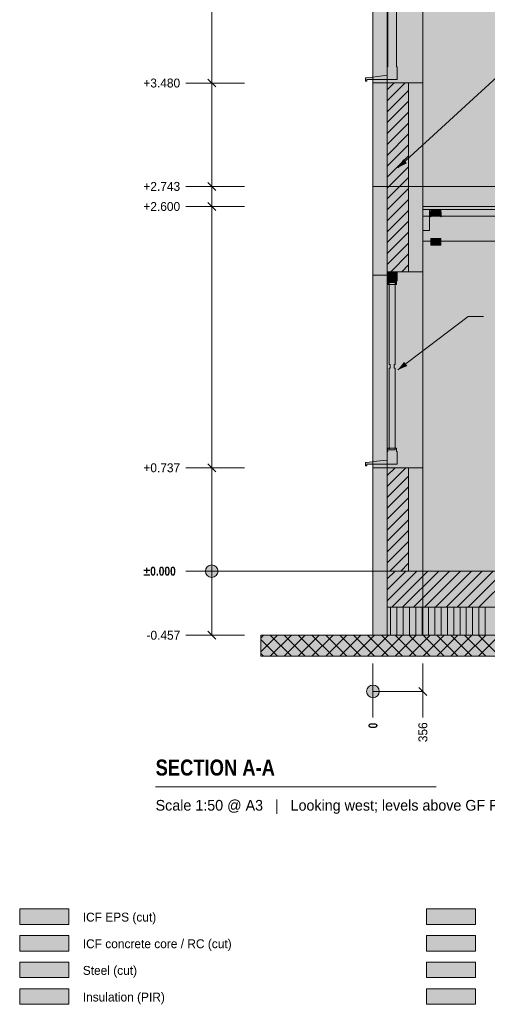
# Model space of a CAD drawing. Header units: millimetres. Extents: x -2519 to 11331, y -3814 to 9252.
# Tile 1 of 14: x -2519 to 815, y -3088 to 3931. Entities that reach past the tile are written whole.
import ezdxf

# ---------------------------------------------------------------- set-up
doc = ezdxf.new("R2010")
doc.units = ezdxf.units.MM
doc.linetypes.add('DASHED', pattern=[1.524, 1.27, -0.254])
for name, color, linetype in [('FILL-C_BDBDBF', 7, 'Continuous'), ('FILL-EPS', 7, 'Continuous'), ('FILL-INK', 7, 'Continuous'), ('FILL-LIGHT', 7, 'Continuous'), ('FILL-MASONRY_FILL', 7, 'Continuous'), ('FILL-STEEL', 7, 'Continuous'), ('FILL-STEEL_GREY', 7, 'Continuous'), ('FILL-TIMBER', 7, 'Continuous'), ('FILL-WHITE', 7, 'Continuous'), ('LINE-C_BF9E33', 7, 'Continuous'), ('LINE-CORE', 7, 'Continuous'), ('LINE-INK', 7, 'Continuous'), ('LINE-STEEL-DASH', 7, 'DASHED'), ('LINE-STEEL_GREY', 7, 'Continuous'), ('LINE-TIMBER_DK', 7, 'Continuous'), ('TEXT-INK', 7, 'Continuous'), ('TEXT-STEEL_GREY', 7, 'Continuous')]:
    doc.layers.add(name, color=color, linetype=linetype)
doc.styles.add('OpenSansCondensed-Bold', font='OpenSansCondensed-Bold.ttf')

msp = doc.modelspace()

# ---------------------------------------------------------------- hatches: boundary and pattern name
at = {"layer": 'FILL-C_BDBDBF', "true_color": 0xbdbdbf}
h = msp.add_hatch(color=9, dxfattribs=at)
h.dxf.hatch_style = 1
h.paths.add_polyline_path([(254, 3480.2), (254, 2134.1), (228, 2134.1), (101.6, 2134.1), (101.6, 3480.2), (214.5, 3480.2)])
h = msp.add_hatch(color=9, dxfattribs=at)
h.dxf.hatch_style = 1
h.paths.add_polyline_path([(254, 737), (254, 0), (163.8, 0), (101.6, 0), (101.6, 737), (226.3, 737)])
h = msp.add_hatch(color=9, dxfattribs=at)
h.dxf.hatch_style = 1
h.paths.add_polyline_path([(-2519.4, -2708), (-2169.4, -2708), (-2169.4, -2598), (-2519.4, -2598)])
at = {"layer": 'FILL-EPS', "true_color": 0xccffff}
h = msp.add_hatch(color=7, dxfattribs=at)
h.dxf.hatch_style = 1
h.paths.add_polyline_path([(101.6, 3480.2), (101.6, 2134.1), (100.5, 2134.1), (100.5, 2121.4), (100.5, 2109.1), (50.2, 2109.1), (0, 2109.1), (0, 2174.2), (0, 2237.3), (0, 2302.2), (0, 2743.2), (0, 3008.2), (0, 3480.2), (54.7, 3480.2), (100.5, 3480.2)])
h = msp.add_hatch(color=7, dxfattribs=at)
h.dxf.hatch_style = 1
h.paths.add_polyline_path([(355.6, 2475.1), (355.6, 2403.6), (355.6, 2251.7), (355.6, 2134.1), (254, 2134.1), (254, 3480.2), (355.6, 3480.2), (355.6, 3280.6), (355.6, 2743.2), (355.6, 2535.3), (355.6, 2503.6)])
h = msp.add_hatch(color=7, dxfattribs=at)
h.dxf.hatch_style = 1
h.paths.add_polyline_path([(101.6, -306.5), (101.6, -457.2), (68.1, -457.2), (0, -457.2), (0, -150.8), (0, 0), (0, 213.2), (0, 737), (50.3, 737), (100.5, 737), (101.6, 737), (101.6, 0)])
h = msp.add_hatch(color=7, dxfattribs=at)
h.dxf.hatch_style = 1
h.paths.add_polyline_path([(254, 737), (355.6, 737), (355.6, 638.1), (355.6, 0), (254, 0)])
h = msp.add_hatch(color=7, dxfattribs=at)
h.dxf.hatch_style = 1
h.paths.add_polyline_path([(-2519.4, -2518), (-2169.4, -2518), (-2169.4, -2408), (-2519.4, -2408)])
at = {"layer": 'FILL-INK', "true_color": 0x1a1a1f}
h = msp.add_hatch(color=250, dxfattribs=at)
h.dxf.hatch_style = 1
h.paths.add_polyline_path([(177.8, 2875.7), (216.5, 2937), (242.2, 2909)])
at = {"layer": 'FILL-INK', "true_color": 0x1a1a1a}
h = msp.add_hatch(color=250, dxfattribs=at)
h.dxf.hatch_style = 1
h.paths.add_polyline_path([(412.6, 2528.3), (412.6, 2525.8), (412.5, 2525.8), (411.4, 2525.8), (411.4, 2528.3), (411.4, 2560.6), (411.4, 2560.6), (412.6, 2560.6)])
h = msp.add_hatch(color=250, dxfattribs=at)
h.dxf.hatch_style = 1
h.paths.add_polyline_path([(485.8, 2525.8), (485.7, 2525.8), (484.6, 2525.8), (484.6, 2528.3), (484.6, 2560.6), (484.6, 2560.6), (485.8, 2560.6), (485.8, 2528.3)])
at = {"layer": 'FILL-INK', "true_color": 0x1a1a1f}
h = msp.add_hatch(color=250, dxfattribs=at)
h.dxf.hatch_style = 1
h.paths.add_polyline_path([(177.8, 1435.3), (222.1, 1492.7), (245, 1462.5)])
at = {"layer": 'FILL-LIGHT', "true_color": 0xcccccf}
h = msp.add_hatch(color=254, dxfattribs=at)
h.dxf.hatch_style = 1
h.paths.add_polyline_path([(2723.9, -257.2), (101.6, -257.2), (101.6, -170.6), (101.6, 0), (5267.5, 0), (7889.9, 0), (7889.9, -86.6), (7889.9, -257.2)])
at = {"layer": 'FILL-MASONRY_FILL', "true_color": 0xe0d9cc}
h = msp.add_hatch(color=254, dxfattribs=at)
h.dxf.hatch_style = 1
h.paths.add_polyline_path([(2628.3, -607.2), (-800, -607.2), (-800, -553.6), (-800, -457.2), (5363.2, -457.2), (8791.5, -457.2), (8791.5, -510.8), (8791.5, -607.2)])
h = msp.add_hatch(color=254, dxfattribs=at)
h.dxf.hatch_style = 1
h.paths.add_polyline_path([(380.6, -2518), (730.6, -2518), (730.6, -2408), (380.6, -2408)])
at = {"layer": 'FILL-STEEL', "true_color": 0x0d2973}
h = msp.add_hatch(color=166, dxfattribs=at)
h.dxf.hatch_style = 1
h.paths.add_polyline_path([(-2519.4, -2898), (-2169.4, -2898), (-2169.4, -2788), (-2519.4, -2788)])
at = {"layer": 'FILL-STEEL_GREY', "true_color": 0x737378}
h = msp.add_hatch(color=8, dxfattribs=at)
h.dxf.hatch_style = 1
h.paths.add_polyline_path([(355.6, 2589.8), (355.6, 2600), (1470, 2600), (2755.6, 2600), (3870, 2600), (5155.6, 2600), (6270, 2600), (7555.6, 2600), (7592.9, 2600), (7635.9, 2600), (7635.9, 2588.2), (7635.9, 2578), (7598.6, 2578), (7555.6, 2578), (6441.2, 2578), (5155.6, 2578), (4041.2, 2578), (2755.6, 2578), (1641.2, 2578), (355.6, 2578)])
h = msp.add_hatch(color=8, dxfattribs=at)
h.dxf.hatch_style = 1
h.paths.add_polyline_path([(380.6, -2708), (730.6, -2708), (730.6, -2598), (380.6, -2598)])
at = {"layer": 'FILL-TIMBER', "true_color": 0xedd6a8}
h = msp.add_hatch(color=41, dxfattribs=at)
h.dxf.hatch_style = 1
h.paths.add_polyline_path([(-48.6, 3493.2), (-53.2, 3493.2), (-53.2, 3504.1), (-53.2, 3517.2), (-49.9, 3517.2), (-47.2, 3517.2), (33.9, 3527), (101.8, 3535.2), (101.8, 3562.6), (101.8, 3595.2), (105.8, 3595.2), (105.8, 3668.3), (105.8, 3670.2), (105.8, 4411.1), (105.8, 4584.9), (105.8, 4658), (105.8, 4659.9), (101.8, 4659.9), (101.8, 4687.3), (101.8, 4719.9), (139.8, 4719.9), (171.8, 4719.9), (171.8, 4692.5), (171.8, 4659.9), (167.8, 4659.9), (167.8, 4586.8), (167.8, 4584.9), (167.8, 3844), (167.8, 3670.2), (167.8, 3597.1), (167.8, 3595.2), (171.8, 3595.2), (171.8, 3567.8), (171.8, 3535.2), (171.8, 3521.5), (171.8, 3505.2), (54.8, 3505.2), (-43.2, 3505.2), (-43.2, 3499.7), (-43.2, 3493.2)])
h = msp.add_hatch(color=41, dxfattribs=at)
h.dxf.hatch_style = 1
h.paths.add_polyline_path([(402.6, 2578), (402.6, 2476.2), (402.6, 2428), (387.5, 2428), (355.6, 2428), (355.6, 2529.8), (355.6, 2578), (370.7, 2578)])
h = msp.add_hatch(color=41, dxfattribs=at)
h.dxf.hatch_style = 1
h.paths.add_polyline_path([(484.6, 2578), (484.6, 2555.1), (484.6, 2531), (447.8, 2531), (412.6, 2531), (412.6, 2553.9), (412.6, 2578), (449.4, 2578)])
h = msp.add_hatch(color=41, dxfattribs=at)
h.dxf.hatch_style = 1
h.paths.add_polyline_path([(449, 2372), (484.6, 2372), (484.6, 2348.8), (484.6, 2325), (448.2, 2325), (412.6, 2325), (412.6, 2348.2), (412.6, 2372)])
h = msp.add_hatch(color=41, dxfattribs=at)
h.dxf.hatch_style = 1
h.paths.add_polyline_path([(158.8, 2057.1), (154.9, 2057.1), (150.8, 2057.1), (136.8, 2057.1), (122.8, 2057.1), (118.9, 2057.1), (114.8, 2057.1), (114.8, 2044.1), (105.8, 2044.1), (105.8, 2056.6), (105.8, 2069.1), (101.8, 2069.1), (101.8, 2099.1), (101.8, 2129.1), (136.8, 2129.1), (171.8, 2129.1), (171.8, 2099.1), (171.8, 2069.1), (167.8, 2069.1), (167.8, 2056.6), (167.8, 2044.1), (158.8, 2044.1)])
h = msp.add_hatch(color=41, dxfattribs=at)
h.dxf.hatch_style = 1
h.paths.add_polyline_path([(114.8, 1448), (118.8, 1448), (122.8, 1448), (122.8, 1460), (122.8, 1460.6), (122.8, 1472.5), (122.8, 1473), (118.8, 1473), (114.8, 1473), (114.8, 2044.1), (122.8, 2044.1), (136.8, 2044.1), (150.8, 2044.1), (158.8, 2044.1), (158.8, 1473), (154.8, 1473), (150.8, 1473), (150.8, 1461.1), (150.8, 1460.5), (150.8, 1448.6), (150.8, 1448), (154.8, 1448), (158.8, 1448), (158.8, 877), (150.8, 877), (136.8, 877), (122.8, 877), (114.8, 877)])
h = msp.add_hatch(color=41, dxfattribs=at)
h.dxf.hatch_style = 1
h.paths.add_polyline_path([(-43.2, 750), (-48.2, 750), (-53.2, 750), (-53.2, 762), (-53.2, 774), (-50.2, 774), (-47.2, 774), (27.3, 783), (101.8, 792), (101.8, 822), (101.8, 852), (105.8, 852), (105.8, 864.5), (105.8, 877), (114.8, 877), (114.8, 864), (118.7, 864), (122.8, 864), (136.8, 864), (150.8, 864), (154.7, 864), (158.8, 864), (158.8, 877), (167.8, 877), (167.8, 864.5), (167.8, 852), (171.8, 852), (171.8, 822), (171.8, 792), (171.8, 777), (171.8, 762), (64.3, 762), (-43.2, 762), (-43.2, 756)])
at = {"layer": 'FILL-TIMBER', "true_color": 0xfced9e}
h = msp.add_hatch(color=41, dxfattribs=at)
h.dxf.hatch_style = 1
h.paths.add_polyline_path([(7889.9, -457.2), (2723.9, -457.2), (101.6, -457.2), (101.6, -423.5), (101.6, -357.2), (101.6, -323.5), (101.6, -257.2), (5267.5, -257.2), (7889.9, -257.2), (7889.9, -290.9), (7889.9, -357.2), (7889.9, -390.9)])
at = {"layer": 'FILL-TIMBER', "true_color": 0xedd6a8}
h = msp.add_hatch(color=41, dxfattribs=at)
h.dxf.hatch_style = 1
h.paths.add_polyline_path([(380.6, -2898), (730.6, -2898), (730.6, -2788), (380.6, -2788)])
at = {"layer": 'FILL-TIMBER', "true_color": 0xfced9e}
h = msp.add_hatch(color=41, dxfattribs=at)
h.dxf.hatch_style = 1
h.paths.add_polyline_path([(-2519.4, -3088), (-2169.4, -3088), (-2169.4, -2978), (-2519.4, -2978)])
at = {"layer": 'FILL-WHITE', "true_color": 0xffffff}
h = msp.add_hatch(color=7, dxfattribs=at)
h.dxf.hatch_style = 1
h.paths.add_polyline_path([(355.9, 5288.2), (3903.7, 7772.4), (4087.8, 7772.4), (4203.3, 7691.6), (4203.5, 7691.4), (4203.8, 7691.6), (4204.9, 7690.4), (7635.6, 5288.2), (7635.6, 2743.2), (355.9, 2743.2)])
h = msp.add_hatch(color=7, dxfattribs=at)
h.dxf.hatch_style = 1
h.paths.add_polyline_path([(355.9, 5029.2), (365.8, 5029.2), (365.8, 5295.2), (3903.7, 7772.4), (4087.8, 7772.4), (4213.5, 7684.4), (4431.4, 7531.9), (4431.6, 7531.7), (4431.7, 7531.7), (4433, 7530.7), (4433, 7530.7), (4433, 7530.7), (7625.7, 5295.2), (7625.7, 5029.2), (7635.6, 5029.2), (7635.6, 2743.2), (355.9, 2743.2)])
h = msp.add_hatch(color=7, dxfattribs=at)
h.dxf.hatch_style = 1
h.paths.add_polyline_path([(0, 2743.2), (0, 4211.5), (0, 4212.5), (0, 5039), (355.9, 5288.2), (356.1, 5289.8), (356.1, 5289.8), (356.3, 5289.7), (356.4, 5289.7), (356.2, 5289.3), (355.9, 5288.2), (355.9, 2743.2)])
h = msp.add_hatch(color=7, dxfattribs=at)
h.dxf.hatch_style = 1
h.paths.add_polyline_path([(0, 5029.2), (355.6, 5029.2), (355.6, 5029.6), (355.6, 5029.2), (355.9, 5029.2), (355.9, 2743.2), (355.9, 2743.2), (355.9, 2743.2), (355.9, 2742.2), (356, 2741.6), (355.9, 2741.6), (355.9, 2741.6), (355.9, 2741.6), (355.8, 2741.6), (355.6, 2743.2), (0, 2743.2), (0, 4213.4), (0, 4214.4)])
h = msp.add_hatch(color=7, dxfattribs=at)
h.dxf.hatch_style = 1
h.paths.add_polyline_path([(0, 5029.2), (355.6, 5029.2), (355.6, 2743.2), (0, 2743.2)])
h = msp.add_hatch(color=7, dxfattribs=at)
h.dxf.hatch_style = 1
h.paths.add_polyline_path([(355.6, 4724.9), (355.6, 3480.2), (100.5, 3480.2), (100.5, 4724.9)])
h = msp.add_hatch(color=7, dxfattribs=at)
h.dxf.hatch_style = 1
h.paths.add_polyline_path([(100.5, 4724.9), (355.6, 4724.9), (355.6, 3480.2), (100.5, 3480.2)])
h = msp.add_hatch(color=7, dxfattribs=at)
h.dxf.hatch_style = 1
h.paths.add_polyline_path([(355.6, 4724.9), (355.6, 3480.2), (100.5, 3480.2), (100.5, 4724.9)])
h = msp.add_hatch(color=7, dxfattribs=at)
h.dxf.hatch_style = 1
h.paths.add_polyline_path([(100.5, 4699.9), (100.5, 3480.2), (0, 3480.2), (0, 4699.9)])
h = msp.add_hatch(color=7, dxfattribs=at)
h.dxf.hatch_style = 1
h.paths.add_polyline_path([(0, 4699.9), (100.5, 4699.9), (100.5, 3480.2), (0, 3480.2)])
h = msp.add_hatch(color=7, dxfattribs=at)
h.dxf.hatch_style = 1
h.paths.add_polyline_path([(100.5, 4699.9), (100.5, 3480.2), (0, 3480.2), (0, 4699.9)])
h = msp.add_hatch(color=7, dxfattribs=at)
h.dxf.hatch_style = 1
h.paths.add_polyline_path([(0, 2743.2), (355.9, 2743.2), (355.9, 0), (0, 0)])
h = msp.add_hatch(color=7, dxfattribs=at)
h.dxf.hatch_style = 1
h.paths.add_polyline_path([(0, 2743.2), (355.6, 2743.2), (355.9, 2743.2), (355.9, 0), (355.9, 0), (355.9, 0), (355.9, -1.6), (355.8, -1.6), (355.6, 0), (0, 0)])
h = msp.add_hatch(color=7, dxfattribs=at)
h.dxf.hatch_style = 1
h.paths.add_polyline_path([(0, 0), (0, 2743.2), (355.6, 2743.2), (355.6, 0)])
h = msp.add_hatch(color=7, dxfattribs=at)
h.dxf.hatch_style = 1
h.paths.add_polyline_path([(355.9, 0), (355.9, 2743.2), (7635.6, 2743.2), (7635.6, 0)])
h = msp.add_hatch(color=7, dxfattribs=at)
h.dxf.hatch_style = 1
h.paths.add_polyline_path([(7635.6, 2743.2), (7635.6, 0), (355.9, 0), (355.9, 2743.2)])
h = msp.add_hatch(color=7, dxfattribs=at)
h.dxf.hatch_style = 1
h.paths.add_polyline_path([(355.6, 2578), (355.6, 2600), (2755.6, 2600), (5155.6, 2600), (7555.6, 2600), (7635.9, 2600), (7635.9, 2578), (7555.6, 2578), (5155.6, 2578), (2755.6, 2578), (355.6, 2578)])
h = msp.add_hatch(color=7, dxfattribs=at)
h.dxf.hatch_style = 1
h.paths.add_polyline_path([(355.6, 2600), (1555.6, 2600), (1712.7, 2600), (1712.7, 2578), (1555.6, 2578), (355.6, 2578)])
h = msp.add_hatch(color=7, dxfattribs=at)
h.dxf.hatch_style = 1
h.paths.add_polyline_path([(1555.6, 2600), (2755.6, 2600), (5155.6, 2600), (6355.6, 2600), (7555.6, 2600), (7635.9, 2600), (7635.9, 2578), (7555.6, 2578), (5155.6, 2578), (2755.6, 2578), (1555.6, 2578), (355.6, 2578), (355.6, 2600)])
h = msp.add_hatch(color=7, dxfattribs=at)
h.dxf.hatch_style = 1
h.paths.add_polyline_path([(1555.6, 2600), (3955.6, 2600), (6355.6, 2600), (7555.6, 2600), (7635.9, 2600), (7635.9, 2578), (6355.6, 2578), (3955.6, 2578), (1555.6, 2578), (355.6, 2578), (355.6, 2600)])
h = msp.add_hatch(color=7, dxfattribs=at)
h.dxf.hatch_style = 1
h.paths.add_polyline_path([(1555.6, 2600), (2755.6, 2600), (5155.6, 2600), (6355.6, 2600), (7555.6, 2600), (7635.9, 2600), (7635.9, 2578), (7555.6, 2578), (5155.6, 2578), (2755.6, 2578), (1555.6, 2578), (355.6, 2578), (355.6, 2600)])
h = msp.add_hatch(color=7, dxfattribs=at)
h.dxf.hatch_style = 1
h.paths.add_polyline_path([(1555.6, 2600), (3955.6, 2600), (6355.6, 2600), (7555.6, 2600), (7635.9, 2600), (7635.9, 2578), (6355.6, 2578), (3955.6, 2578), (1555.6, 2578), (355.6, 2578), (355.6, 2600)])
h = msp.add_hatch(color=7, dxfattribs=at)
h.dxf.hatch_style = 1
h.paths.add_polyline_path([(1555.6, 2600), (2755.6, 2600), (5155.6, 2600), (6355.6, 2600), (7555.6, 2600), (7635.9, 2600), (7635.9, 2578), (7555.6, 2578), (5155.6, 2578), (2755.6, 2578), (1555.6, 2578), (355.6, 2578), (355.6, 2600)])
h = msp.add_hatch(color=7, dxfattribs=at)
h.dxf.hatch_style = 1
h.paths.add_polyline_path([(355.6, 2428), (355.6, 2531), (355.6, 2578), (402.6, 2578), (402.6, 2531), (1712.7, 2531), (1712.7, 2353), (355.6, 2353)])
h = msp.add_hatch(color=7, dxfattribs=at)
h.dxf.hatch_style = 1
h.paths.add_polyline_path([(355.6, 2531), (1712.7, 2531), (1712.7, 2353), (355.6, 2353)])
h = msp.add_hatch(color=7, dxfattribs=at)
h.dxf.hatch_style = 1
h.paths.add_polyline_path([(412.6, 2578), (484.6, 2578), (484.6, 2531), (412.6, 2531)])
h = msp.add_hatch(color=7, dxfattribs=at)
h.dxf.hatch_style = 1
h.paths.add_polyline_path([(412.6, 2578), (484.6, 2578), (484.6, 2531), (412.6, 2531)])
h = msp.add_hatch(color=7, dxfattribs=at)
h.dxf.hatch_style = 1
h.paths.add_polyline_path([(412.6, 2578), (484.6, 2578), (484.6, 2531), (412.6, 2531)])
h = msp.add_hatch(color=7, dxfattribs=at)
h.dxf.hatch_style = 1
h.paths.add_polyline_path([(412.6, 2372), (484.6, 2372), (484.6, 2325), (412.6, 2325)])
h = msp.add_hatch(color=7, dxfattribs=at)
h.dxf.hatch_style = 1
h.paths.add_polyline_path([(412.6, 2372), (484.6, 2372), (484.6, 2325), (412.6, 2325)])
h = msp.add_hatch(color=7, dxfattribs=at)
h.dxf.hatch_style = 1
h.paths.add_polyline_path([(412.6, 2372), (484.6, 2372), (484.6, 2325), (412.6, 2325)])
h = msp.add_hatch(color=7, dxfattribs=at)
h.dxf.hatch_style = 1
h.paths.add_polyline_path([(100.5, 2109.1), (100.5, 0), (0, 0), (0, 2109.1)])
h = msp.add_hatch(color=7, dxfattribs=at)
h.dxf.hatch_style = 1
h.paths.add_polyline_path([(0, 0), (0, 2109.1), (100.5, 2109.1), (100.5, 0)])
h = msp.add_hatch(color=7, dxfattribs=at)
h.dxf.hatch_style = 1
h.paths.add_polyline_path([(0, 2109.1), (100.5, 2109.1), (100.5, 737), (0, 737)])
h = msp.add_hatch(color=7, dxfattribs=at)
h.dxf.hatch_style = 1
h.paths.add_polyline_path([(100.5, 2134.1), (355.6, 2134.1), (355.6, 0), (100.5, 0)])
h = msp.add_hatch(color=7, dxfattribs=at)
h.dxf.hatch_style = 1
h.paths.add_polyline_path([(100.5, 2134.1), (355.6, 2134.1), (355.6, 0), (100.5, 0)])
h = msp.add_hatch(color=7, dxfattribs=at)
h.dxf.hatch_style = 1
h.paths.add_polyline_path([(355.6, 2134.1), (355.6, 737), (100.5, 737), (100.5, 2134.1)])
h = msp.add_hatch(color=7, dxfattribs=at)
h.dxf.hatch_style = 1
h.paths.add_polyline_path([(-1105, 0), (-1106.5, 11.6), (-1111, 22.5), (-1118.2, 31.8), (-1127.5, 39), (-1138.4, 43.5), (-1150, 45), (-1161.6, 43.5), (-1172.5, 39), (-1181.8, 31.8), (-1189, 22.5), (-1193.5, 11.6), (-1195, 0), (-1193.5, -11.6), (-1189, -22.5), (-1181.8, -31.8), (-1172.5, -39), (-1161.6, -43.5), (-1150, -45), (-1138.4, -43.5), (-1127.5, -39), (-1118.2, -31.8), (-1111, -22.5), (-1106.5, -11.6)])
h = msp.add_hatch(color=7, dxfattribs=at)
h.dxf.hatch_style = 1
h.paths.add_polyline_path([(0, 0), (355.9, 0), (355.9, -457.2), (0, -457.2)])
h = msp.add_hatch(color=7, dxfattribs=at)
h.dxf.hatch_style = 1
h.paths.add_polyline_path([(0, 0), (101.6, 0), (101.6, -457.2), (0, -457.2)])
h = msp.add_hatch(color=7, dxfattribs=at)
h.dxf.hatch_style = 1
h.paths.add_polyline_path([(0, 0), (101.6, 0), (101.6, -457.2), (0, -457.2), (0, 0)])
h = msp.add_hatch(color=7, dxfattribs=at)
h.dxf.hatch_style = 1
h.paths.add_polyline_path([(254.3, 0), (355.9, 0), (355.9, -457.2), (254.3, -457.2), (101.6, -457.2), (101.6, 0)])
h = msp.add_hatch(color=7, dxfattribs=at)
h.dxf.hatch_style = 1
h.paths.add_polyline_path([(101.6, 0), (7889.9, 0), (7889.9, -257.2), (101.6, -257.2)])
h = msp.add_hatch(color=7, dxfattribs=at)
h.dxf.hatch_style = 1
h.paths.add_polyline_path([(355.9, -457.2), (355.9, 0), (7635.6, 0), (7635.6, -457.2), (355.9, -457.2)])
h = msp.add_hatch(color=7, dxfattribs=at)
h.dxf.hatch_style = 1
h.paths.add_polyline_path([(355.9, 0), (455.4, 0), (457.4, 0), (7635.6, 0), (7635.6, -457.2), (457.4, -457.2), (355.9, -457.2)])
h = msp.add_hatch(color=7, dxfattribs=at)
h.dxf.hatch_style = 1
h.paths.add_polyline_path([(45, -857.2), (43.5, -845.6), (39, -834.7), (31.8, -825.4), (22.5, -818.2), (11.6, -813.7), (0, -812.2), (-11.6, -813.7), (-22.5, -818.2), (-31.8, -825.4), (-39, -834.7), (-43.5, -845.6), (-45, -857.2), (-43.5, -868.8), (-39, -879.7), (-31.8, -889), (-22.5, -896.2), (-11.6, -900.7), (0, -902.2), (11.6, -900.7), (22.5, -896.2), (31.8, -889), (39, -879.7), (43.5, -868.8)])
h = msp.add_hatch(color=7, dxfattribs=at)
h.dxf.hatch_style = 1
h.paths.add_polyline_path([(380.6, -3088), (730.6, -3088), (730.6, -2978), (380.6, -2978)])

# ---------------------------------------------------------------- linework, layer by layer
at = {"layer": 'LINE-C_BF9E33', "lineweight": 5}
for p, q in [((125.8, -457.2), (125.8, -257.2)), ((170.8, -457.2), (170.8, -257.2)), ((215.7, -457.2), (215.7, -257.2)), ((260.8, -457.2), (260.8, -257.2)), ((305.7, -457.2), (305.7, -257.2)), ((350.8, -457.2), (350.8, -257.2)), ((395.8, -457.2), (395.8, -257.2)), ((440.7, -457.2), (440.7, -257.2)), ((485.8, -457.2), (485.8, -257.2)), ((530.7, -457.2), (530.7, -257.2)), ((575.8, -457.2), (575.8, -257.2)), ((620.7, -457.2), (620.7, -257.2)), ((665.7, -457.2), (665.7, -257.2)), ((710.7, -457.2), (710.7, -257.2)), ((755.7, -457.2), (755.7, -257.2)), ((800.8, -457.2), (800.8, -257.2))]:
    msp.add_line(p, q, dxfattribs=at)
at = {"layer": 'LINE-CORE', "lineweight": 5}
for points in [[(355.9, 5288.2), (3903.7, 7772.4), (4087.8, 7772.4), (4203.3, 7691.6), (4203.5, 7691.4), (4203.8, 7691.6), (4204.9, 7690.4), (7635.6, 5288.2), (7635.6, 2743.2), (355.9, 2743.2)], [(355.9, 5029.2), (365.8, 5029.2), (365.8, 5295.2), (3903.7, 7772.4), (4087.8, 7772.4), (4213.5, 7684.4), (4431.4, 7531.9), (4431.6, 7531.7), (4431.7, 7531.7), (4433, 7530.7), (4433, 7530.7), (4433, 7530.7), (7625.7, 5295.2), (7625.7, 5029.2), (7635.6, 5029.2), (7635.6, 2743.2), (355.9, 2743.2)], [(0, 2743.2), (0, 4211.5), (0, 4212.5), (0, 5039), (355.9, 5288.2), (356.1, 5289.8), (356.1, 5289.8), (356.3, 5289.7), (356.4, 5289.7), (356.2, 5289.3), (355.9, 5288.2), (355.9, 2743.2), (0, 2743.2)], [(0, 5029.2), (355.6, 5029.2), (355.6, 5029.6), (355.6, 5029.2), (355.9, 5029.2), (355.9, 2743.2), (355.9, 2743.2), (355.9, 2743.2), (355.9, 2742.2), (356, 2741.6), (355.9, 2741.6), (355.9, 2741.6), (355.9, 2741.6), (355.8, 2741.6), (355.6, 2743.2), (0, 2743.2), (0, 4213.4), (0, 4214.4), (0, 5029.2)], [(0, 5029.2), (355.6, 5029.2), (355.6, 2743.2), (0, 2743.2), (0, 2743.2), (0, 2743.2)], [(355.6, 4724.9), (355.6, 3480.2), (100.5, 3480.2), (100.5, 4724.9)], [(100.5, 4724.9), (355.6, 4724.9), (355.6, 3480.2), (100.5, 3480.2)], [(355.6, 4724.9), (355.6, 3480.2), (100.5, 3480.2), (100.5, 4724.9)], [(100.5, 4699.9), (100.5, 3480.2), (0, 3480.2), (0, 4699.9)], [(0, 4699.9), (100.5, 4699.9), (100.5, 3480.2), (0, 3480.2)], [(100.5, 4699.9), (100.5, 3480.2), (0, 3480.2), (0, 4699.9)], [(0, 2743.2), (355.9, 2743.2), (355.9, 2743.2), (355.9, 2743.2), (355.9, 0), (0, 0)], [(0, 2743.2), (355.6, 2743.2), (355.6, 2743.2), (355.9, 2743.2), (355.9, 0), (355.9, 0), (355.9, 0), (355.9, -1.6), (355.8, -1.6), (355.6, 0), (0, 0), (0, 2743.2)], [(0, 0), (0, 0), (0, 2743.2), (355.6, 2743.2), (355.6, 2743.2), (355.6, 2743.2), (355.6, 0), (0, 0)], [(355.9, 0), (355.9, 2743.2), (7635.6, 2743.2), (7635.6, 2743.2), (7635.6, 2743.2), (7635.6, 0), (355.9, 0)], [(7635.6, 2743.2), (7635.6, 0), (7635.6, 0), (7635.6, 0), (355.9, 0), (355.9, 2743.2)], [(355.6, 2578), (355.6, 2600), (2755.6, 2600), (2755.6, 2600), (5155.6, 2600), (5155.6, 2600), (7555.6, 2600), (7555.6, 2600), (7635.9, 2600), (7635.9, 2578), (7555.6, 2578), (5155.6, 2578), (5155.6, 2578), (2755.6, 2578), (2755.6, 2578), (355.6, 2578), (355.6, 2578), (355.6, 2578)], [(355.6, 2600), (1555.6, 2600), (1712.7, 2600), (1712.7, 2578), (1555.6, 2578), (355.6, 2578)], [(1555.6, 2600), (2755.6, 2600), (5155.6, 2600), (6355.6, 2600), (7555.6, 2600), (7635.9, 2600), (7635.9, 2578), (7555.6, 2578), (5155.6, 2578), (2755.6, 2578), (1555.6, 2578), (355.6, 2578), (355.6, 2600)], [(1555.6, 2600), (3955.6, 2600), (6355.6, 2600), (7555.6, 2600), (7635.9, 2600), (7635.9, 2578), (6355.6, 2578), (3955.6, 2578), (1555.6, 2578), (355.6, 2578), (355.6, 2600)], [(1555.6, 2600), (2755.6, 2600), (5155.6, 2600), (6355.6, 2600), (7555.6, 2600), (7635.9, 2600), (7635.9, 2578), (7555.6, 2578), (5155.6, 2578), (2755.6, 2578), (1555.6, 2578), (355.6, 2578), (355.6, 2600)], [(1555.6, 2600), (3955.6, 2600), (6355.6, 2600), (7555.6, 2600), (7635.9, 2600), (7635.9, 2578), (6355.6, 2578), (3955.6, 2578), (1555.6, 2578), (355.6, 2578), (355.6, 2600)], [(1555.6, 2600), (2755.6, 2600), (5155.6, 2600), (6355.6, 2600), (7555.6, 2600), (7635.9, 2600), (7635.9, 2578), (7555.6, 2578), (5155.6, 2578), (2755.6, 2578), (1555.6, 2578), (355.6, 2578), (355.6, 2600)], [(355.6, 2428), (355.6, 2531), (355.6, 2578), (402.6, 2578), (402.6, 2531), (1712.7, 2531), (1712.7, 2353), (355.6, 2353), (355.6, 2428)], [(355.6, 2531), (1712.7, 2531), (1712.7, 2353), (355.6, 2353)], [(412.6, 2578), (484.6, 2578), (484.6, 2578), (484.6, 2531), (412.6, 2531), (412.6, 2531)], [(412.6, 2578), (484.6, 2578), (484.6, 2531), (484.6, 2531), (412.6, 2531), (412.6, 2578)], [(412.6, 2578), (484.6, 2578), (484.6, 2578), (484.6, 2531), (412.6, 2531), (412.6, 2531)], [(412.6, 2372), (484.6, 2372), (484.6, 2372), (484.6, 2325), (412.6, 2325), (412.6, 2325)], [(412.6, 2372), (484.6, 2372), (484.6, 2325), (484.6, 2325), (412.6, 2325), (412.6, 2372)], [(412.6, 2372), (484.6, 2372), (484.6, 2372), (484.6, 2325), (412.6, 2325), (412.6, 2325)], [(100.5, 2109.1), (100.5, 0), (0, 0), (0, 2109.1)], [(0, 0), (0, 2109.1), (100.5, 2109.1), (100.5, 0), (0, 0)], [(0, 2109.1), (100.5, 2109.1), (100.5, 737), (100.5, 737), (100.5, 737), (0, 737), (0, 2109.1)], [(100.5, 2134.1), (100.5, 2134.1), (355.6, 2134.1), (355.6, 0), (355.6, 0), (100.5, 0), (100.5, 2134.1)], [(100.5, 2134.1), (355.6, 2134.1), (355.6, 0), (100.5, 0)], [(355.6, 2134.1), (355.6, 737), (355.6, 737), (100.5, 737), (100.5, 2134.1)], [(0, 0), (355.9, 0), (355.9, -457.2), (0, -457.2), (0, -457.2)], [(0, 0), (101.6, 0), (101.6, -457.2), (0, -457.2), (0, -457.2)], [(0, 0), (0, 0), (0, 0), (101.6, 0), (101.6, -457.2), (101.6, -457.2), (101.6, -457.2), (101.6, -457.2), (101.6, -457.2), (0, -457.2), (0, 0), (0, 0)], [(254.3, 0), (355.9, 0), (355.9, -457.2), (355.9, -457.2), (254.3, -457.2), (254.3, -457.2), (254.3, -457.2), (101.6, -457.2), (101.6, 0)], [(101.6, 0), (7889.9, 0), (7889.9, -257.2), (101.6, -257.2), (101.6, -257.2)], [(355.9, -457.2), (355.9, 0), (7635.6, 0), (7635.6, 0), (7635.6, -457.2), (355.9, -457.2), (355.9, -457.2), (355.9, -457.2)], [(355.9, 0), (355.9, 0), (355.9, 0), (455.4, 0), (457.4, 0), (457.4, 0), (7635.6, 0), (7635.6, -457.2), (457.4, -457.2), (457.4, -457.2), (457.4, -457.2), (355.9, -457.2), (355.9, 0)]]:
    msp.add_lwpolyline(points, close=True, dxfattribs=at)
at = {"layer": 'LINE-INK', "lineweight": 5}
for p, q in [((-1150, -457), (-1150, 5076)), ((177.8, 2875.7), (1199.2, 3813.5)), ((-1291, 3480), (-1335, 3480)), ((-1225, 3480), (-1291, 3480)), ((-915, 3480), (-1225, 3480)), ((-1121.7, 3451.7), (-1178.3, 3508.3)), ((-1291, 2743), (-1335, 2743)), ((-1225, 2743), (-1291, 2743)), ((-915, 2743), (-1225, 2743)), ((-1121.7, 2714.7), (-1178.3, 2771.3)), ((-1291, 2600), (-1335, 2600)), ((-1225, 2600), (-1291, 2600)), ((-915, 2600), (-1225, 2600)), ((-1121.7, 2571.7), (-1178.3, 2628.3)), ((177.8, 1435.3), (677.8, 1814.7)), ((677.8, 1814.7), (787.8, 1814.7)), ((-1291, 737), (-1335, 737)), ((-1225, 737), (-1291, 737)), ((-915, 737), (-1225, 737)), ((-1121.7, 708.7), (-1178.3, 765.3)), ((-1291, 0), (-1335, 0)), ((-1225, 0), (-1291, 0)), ((-915, 0), (-1225, 0)), ((-1291, -457), (-1335, -457)), ((-1225, -457), (-1291, -457)), ((-915, -457), (-1225, -457)), ((-1121.7, -485.3), (-1178.3, -428.7)), ((0, -657.2), (0, -932.2)), ((356, -657.2), (356, -932.2)), ((327.7, -828.9), (384.3, -885.5)), ((0, -857.2), (356, -857.2)), ((0, -932.2), (0, -998.2)), ((356, -932.2), (356, -998.2)), ((0, -998.2), (0, -1042.2)), ((356, -998.2), (356, -1042.2)), ((-1550, -1537.2), (450, -1537.2))]:
    msp.add_line(p, q, dxfattribs=at)
msp.add_lwpolyline([(167.8, 4584.9), (167.8, 3844), (167.8, 3670.2), (167.8, 3597.1), (167.8, 3595.2), (171.8, 3595.2), (171.8, 3567.8), (171.8, 3535.2), (171.8, 3521.5), (171.8, 3505.2), (54.8, 3505.2), (-43.2, 3505.2), (-43.2, 3499.7), (-43.2, 3493.2), (-48.6, 3493.2), (-53.2, 3493.2), (-53.2, 3504.1), (-53.2, 3517.2), (-49.9, 3517.2), (-47.2, 3517.2), (33.9, 3527), (101.8, 3535.2), (101.8, 3562.6), (101.8, 3595.2), (105.8, 3595.2), (105.8, 3668.3), (105.8, 3670.2), (105.8, 4411.1)], dxfattribs=at)
for points in [[(101.6, 3480.2), (101.6, 2134.1), (100.5, 2134.1), (100.5, 2121.4), (100.5, 2109.1), (50.2, 2109.1), (0, 2109.1), (0, 2174.2), (0, 2237.3), (0, 2302.2), (0, 2743.2), (0, 3008.2), (0, 3480.2), (54.7, 3480.2), (100.5, 3480.2)], [(100.5, 2109.1), (50.2, 2109.1), (0, 2109.1), (0, 2174.2), (0, 2237.3), (0, 2302.2), (0, 2743.2), (0, 3008.2), (0, 3480.2), (54.7, 3480.2), (100.5, 3480.2), (101.6, 3480.2), (214.5, 3480.2), (254, 3480.2), (355.6, 3480.2), (355.6, 3280.6), (355.6, 2743.2), (355.6, 2535.3), (355.6, 2503.6), (355.6, 2475.1), (355.6, 2403.6), (355.6, 2251.7), (355.6, 2134.1), (254, 2134.1), (228, 2134.1), (101.6, 2134.1), (100.5, 2134.1), (100.5, 2121.4)], [(254, 3480.2), (254, 2134.1), (228, 2134.1), (101.6, 2134.1), (101.6, 3480.2), (214.5, 3480.2)], [(355.6, 2475.1), (355.6, 2403.6), (355.6, 2251.7), (355.6, 2134.1), (254, 2134.1), (254, 3480.2), (355.6, 3480.2), (355.6, 3280.6), (355.6, 2743.2), (355.6, 2535.3), (355.6, 2503.6)], [(355.6, 2589.8), (355.6, 2600), (1470, 2600), (2755.6, 2600), (3870, 2600), (5155.6, 2600), (6270, 2600), (7555.6, 2600), (7592.9, 2600), (7635.9, 2600), (7635.9, 2588.2), (7635.9, 2578), (7598.6, 2578), (7555.6, 2578), (6441.2, 2578), (5155.6, 2578), (4041.2, 2578), (2755.6, 2578), (1641.2, 2578), (355.6, 2578)], [(402.6, 2578), (402.6, 2476.2), (402.6, 2428), (387.5, 2428), (355.6, 2428), (355.6, 2529.8), (355.6, 2578), (370.7, 2578)], [(412.6, 2528.3), (412.6, 2525.8), (412.5, 2525.8), (411.4, 2525.8), (411.4, 2528.3), (411.4, 2560.6), (411.4, 2560.6), (412.6, 2560.6)], [(484.6, 2578), (484.6, 2555.1), (484.6, 2531), (447.8, 2531), (412.6, 2531), (412.6, 2553.9), (412.6, 2578), (449.4, 2578)], [(485.8, 2525.8), (485.7, 2525.8), (484.6, 2525.8), (484.6, 2528.3), (484.6, 2560.6), (484.6, 2560.6), (485.8, 2560.6), (485.8, 2528.3)], [(449, 2372), (484.6, 2372), (484.6, 2348.8), (484.6, 2325), (448.2, 2325), (412.6, 2325), (412.6, 2348.2), (412.6, 2372)], [(158.8, 2057.1), (154.9, 2057.1), (150.8, 2057.1), (136.8, 2057.1), (122.8, 2057.1), (118.9, 2057.1), (114.8, 2057.1), (114.8, 2044.1), (105.8, 2044.1), (105.8, 2056.6), (105.8, 2069.1), (101.8, 2069.1), (101.8, 2099.1), (101.8, 2129.1), (136.8, 2129.1), (171.8, 2129.1), (171.8, 2099.1), (171.8, 2069.1), (167.8, 2069.1), (167.8, 2056.6), (167.8, 2044.1), (158.8, 2044.1)], [(114.8, 1448), (118.8, 1448), (122.8, 1448), (122.8, 1460), (122.8, 1460.6), (122.8, 1472.5), (122.8, 1473), (118.8, 1473), (114.8, 1473), (114.8, 2044.1), (122.8, 2044.1), (136.8, 2044.1), (150.8, 2044.1), (158.8, 2044.1), (158.8, 1473), (154.8, 1473), (150.8, 1473), (150.8, 1461.1), (150.8, 1460.5), (150.8, 1448.6), (150.8, 1448), (154.8, 1448), (158.8, 1448), (158.8, 877), (150.8, 877), (136.8, 877), (122.8, 877), (114.8, 877)], [(-43.2, 750), (-48.2, 750), (-53.2, 750), (-53.2, 762), (-53.2, 774), (-50.2, 774), (-47.2, 774), (27.3, 783), (101.8, 792), (101.8, 822), (101.8, 852), (105.8, 852), (105.8, 864.5), (105.8, 877), (114.8, 877), (114.8, 864), (118.7, 864), (122.8, 864), (136.8, 864), (150.8, 864), (154.7, 864), (158.8, 864), (158.8, 877), (167.8, 877), (167.8, 864.5), (167.8, 852), (171.8, 852), (171.8, 822), (171.8, 792), (171.8, 777), (171.8, 762), (64.3, 762), (-43.2, 762), (-43.2, 756)], [(101.6, -306.5), (101.6, -457.2), (68.1, -457.2), (0, -457.2), (0, -150.8), (0, 0), (0, 213.2), (0, 737), (50.3, 737), (100.5, 737), (101.6, 737), (101.6, 0), (101.6, 0)], [(0, -150.8), (0, 0), (0, 213.2), (0, 737), (50.3, 737), (100.5, 737), (101.6, 737), (226.3, 737), (254, 737), (355.6, 737), (355.6, 638.1), (355.6, 0), (254, 0), (163.8, 0), (101.6, 0), (101.6, 0), (101.6, -306.5), (101.6, -457.2), (68.1, -457.2), (0, -457.2)], [(254, 737), (254, 0), (163.8, 0), (101.6, 0), (101.6, 737), (226.3, 737)], [(254, 737), (355.6, 737), (355.6, 638.1), (355.6, 0), (254, 0)], [(2723.9, -257.2), (101.6, -257.2), (101.6, -170.6), (101.6, 0), (5267.5, 0), (7889.9, 0), (7889.9, -86.6), (7889.9, -257.2)], [(7889.9, -457.2), (2723.9, -457.2), (101.6, -457.2), (101.6, -423.5), (101.6, -357.2), (101.6, -323.5), (101.6, -257.2), (5267.5, -257.2), (7889.9, -257.2), (7889.9, -290.9), (7889.9, -357.2), (7889.9, -390.9)], [(2628.3, -607.2), (-800, -607.2), (-800, -553.6), (-800, -457.2), (5363.2, -457.2), (8791.5, -457.2), (8791.5, -510.8), (8791.5, -607.2)], [(-2519.4, -2518), (-2169.4, -2518), (-2169.4, -2408), (-2519.4, -2408)], [(380.6, -2518), (730.6, -2518), (730.6, -2408), (380.6, -2408)], [(-2519.4, -2708), (-2169.4, -2708), (-2169.4, -2598), (-2519.4, -2598)], [(380.6, -2708), (730.6, -2708), (730.6, -2598), (380.6, -2598)], [(-2519.4, -2898), (-2169.4, -2898), (-2169.4, -2788), (-2519.4, -2788)], [(380.6, -2898), (730.6, -2898), (730.6, -2788), (380.6, -2788)], [(-2519.4, -3088), (-2169.4, -3088), (-2169.4, -2978), (-2519.4, -2978)], [(380.6, -3088), (730.6, -3088), (730.6, -2978), (380.6, -2978)]]:
    msp.add_lwpolyline(points, close=True, dxfattribs=at)
for centre in [(-1150, 0), (0, -857.2)]:
    msp.add_circle(centre, 45, dxfattribs=at)
at = {"layer": 'LINE-STEEL-DASH', "lineweight": 5}
msp.add_line((-1200, 0), (9191.5, 0), dxfattribs=at)
at = {"layer": 'LINE-STEEL_GREY', "lineweight": 5}
for p, q in [((101.6, 3353.2), (228.6, 3480.2)), ((101.6, 3431), (150.8, 3480.2)), ((101.6, 3275.4), (254, 3427.8)), ((101.6, 3197.6), (254, 3350)), ((101.6, 3119.9), (254, 3272.3)), ((101.6, 3042.1), (254, 3194.5)), ((101.6, 2964.3), (254, 3116.7)), ((101.6, 2886.5), (254, 3038.9)), ((101.6, 2808.7), (254, 2961.1)), ((101.6, 2730.9), (254, 2883.3)), ((101.6, 2653.2), (254, 2805.6)), ((101.6, 2575.4), (254, 2727.8)), ((101.6, 2497.6), (254, 2650)), ((101.6, 2419.8), (254, 2572.2)), ((101.6, 2342), (254, 2494.4)), ((101.6, 2264.3), (254, 2416.7)), ((101.6, 2186.5), (254, 2338.9)), ((127, 2134.1), (254, 2261.1)), ((204.8, 2134.1), (254, 2183.3)), ((101.6, 603.4), (235.2, 737)), ((101.6, 681.2), (157.4, 737)), ((101.6, 525.6), (254, 678)), ((101.6, 447.9), (254, 600.3)), ((101.6, 370.1), (254, 522.5)), ((101.6, 292.3), (254, 444.7)), ((101.6, 214.5), (254, 366.9)), ((101.6, 136.7), (254, 289.1)), ((101.6, 59), (254, 211.4)), ((120.4, 0), (254, 133.6)), ((101.6, -211.4), (313, 0)), ((101.6, -133.7), (235.3, 0)), ((101.6, -55.9), (157.5, 0)), ((133.6, -257.2), (390.8, 0)), ((198.2, 0), (254, 55.8)), ((211.4, -257.2), (468.6, 0)), ((289.2, -257.2), (546.4, 0)), ((367, -257.2), (624.2, 0)), ((444.8, -257.2), (702, 0)), ((522.5, -257.2), (779.7, 0)), ((600.3, -257.2), (857.5, 0)), ((678.1, -257.2), (935.3, 0)), ((755.9, -257.2), (1013.1, 0))]:
    msp.add_line(p, q, dxfattribs=at)
at = {"layer": 'LINE-TIMBER_DK', "lineweight": 5}
for p, q in [((-800, -576.2), (-681, -457.2)), ((-800, -477.2), (-780, -457.2)), ((-800, -488.2), (-681, -607.2)), ((-732, -607.2), (-582, -457.2)), ((-732, -457.2), (-582, -607.2)), ((-633, -607.2), (-483, -457.2)), ((-633, -457.2), (-483, -607.2)), ((-534, -607.2), (-384, -457.2)), ((-534, -457.2), (-384, -607.2)), ((-435, -607.2), (-285, -457.2)), ((-435, -457.2), (-285, -607.2)), ((-336, -607.2), (-186, -457.2)), ((-336, -457.2), (-186, -607.2)), ((-237, -607.2), (-87, -457.2)), ((-237, -457.2), (-87, -607.2)), ((-138, -607.2), (12, -457.2)), ((-138, -457.2), (12, -607.2)), ((-39, -607.2), (111, -457.2)), ((-39, -457.2), (111, -607.2)), ((59.9, -607.2), (209.9, -457.2)), ((59.9, -457.2), (209.9, -607.2)), ((158.9, -607.2), (308.9, -457.2)), ((158.9, -457.2), (308.9, -607.2)), ((257.9, -607.2), (407.9, -457.2)), ((257.9, -457.2), (407.9, -607.2)), ((356.9, -607.2), (506.9, -457.2)), ((356.9, -457.2), (506.9, -607.2)), ((455.9, -607.2), (605.9, -457.2)), ((455.9, -457.2), (605.9, -607.2)), ((554.9, -607.2), (704.9, -457.2)), ((554.9, -457.2), (704.9, -607.2)), ((653.9, -607.2), (803.9, -457.2)), ((653.9, -457.2), (803.9, -607.2)), ((752.9, -607.2), (902.9, -457.2)), ((752.9, -457.2), (902.9, -607.2)), ((-800, -587.2), (-780, -607.2))]:
    msp.add_line(p, q, dxfattribs=at)

# ---------------------------------------------------------------- texts
at = {"layer": 'TEXT-INK'}
for s, p in [('+3.480', (-1637.2, 3448.2)), ('+2.743', (-1637.2, 2711.2)), ('+2.600', (-1637.2, 2568.2)), ('+0.737', (-1637.2, 705.2)), ('-0.457', (-1615, -488.8)), ('ICF EPS (cut)', (-2069.4, -2498)), ('ICF concrete core / RC (cut)', (-2069.4, -2688)), ('Steel (cut)', (-2069.4, -2878)), ('Insulation (PIR)', (-2069.4, -3068))]:
    msp.add_text(s, height=63.5, dxfattribs=at).set_placement(p)
at = {"layer": 'TEXT-INK', "style": 'OpenSansCondensed-Bold'}
for s, height, p in [('±0.000', 63.5, (-1637.2, -31.8)), ('SECTION A-A', 114.3, (-1550, -1457.2))]:
    msp.add_text(s, height=height, dxfattribs=at).set_placement(p)
msp.add_text('0', height=63.5, rotation=90, dxfattribs=at).set_placement((31.8, -1121.2))
at = {"layer": 'TEXT-INK'}
msp.add_text('356', height=63.5, rotation=90, dxfattribs=at).set_placement((387.8, -1219.3))
at = {"layer": 'TEXT-STEEL_GREY'}
msp.add_text('Scale 1:50 @ A3   |   Looking west; levels above GF FFL', height=76.2, dxfattribs=at).set_placement((-1550, -1707.2))

doc.saveas('drawing.dxf')
